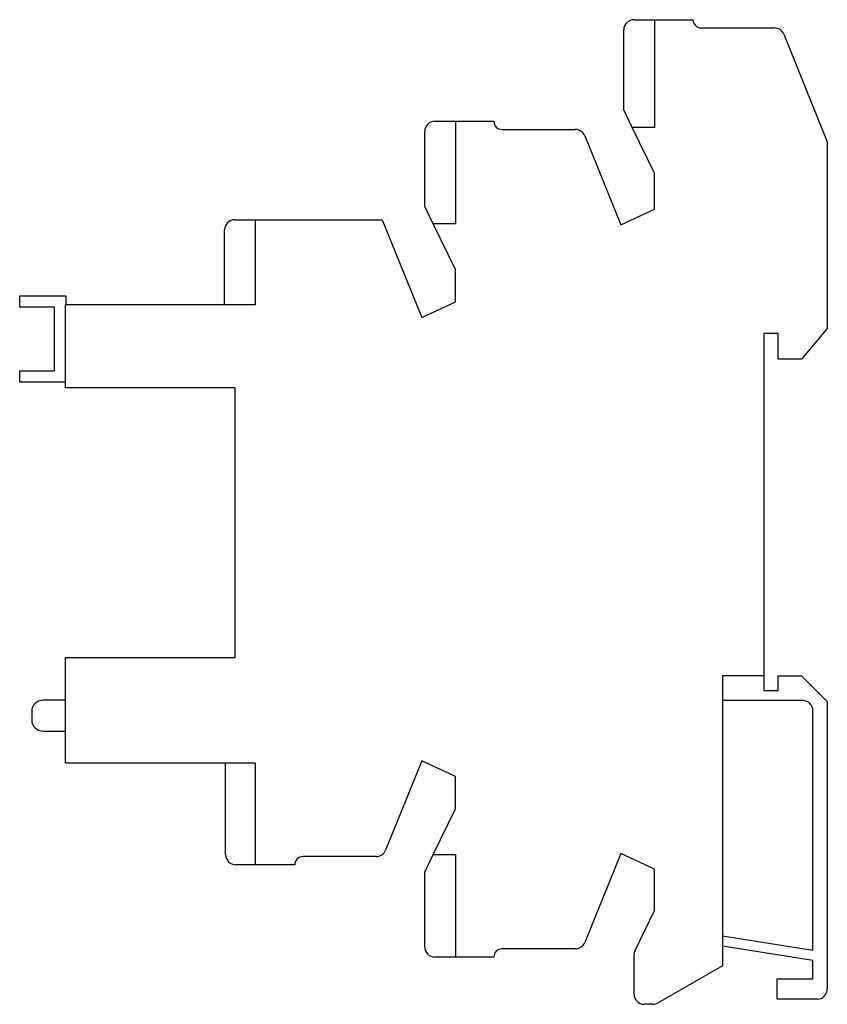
# Model space of a CAD drawing. Extents: x -3.1 to 0, y -1.89 to 1.89.
import ezdxf

# ---------------------------------------------------------------- set-up
doc = ezdxf.new("R2010")
doc.units = 0
doc.header["$MEASUREMENT"] = 0
doc.layers.add('TRMODEL1', color=7, linetype='CONTINUOUS')

msp = doc.modelspace()

# ---------------------------------------------------------------- linework, layer by layer
at = {"layer": 'TRMODEL1', "color": 7, "linetype": 'CONTINUOUS'}
for p, q in [((-0.741464, 1.889764), (-0.662992, 1.889764)), ((-0.662992, 1.889764), (-0.515393, 1.889764)), ((-0.662992, 1.889764), (-0.662992, 1.476378)), ((-0.483897, 1.858268), (-0.20338, 1.858268)), ((-0.780835, 1.543307), (-0.780835, 1.850394)), ((-0.166876, 1.833646), (0, 1.420613)), ((-0.748191, 1.476378), (-0.780835, 1.543307)), ((-1.505244, 1.5), (-1.426772, 1.5)), ((-1.426772, 1.5), (-1.279172, 1.5)), ((-1.426772, 1.5), (-1.426772, 1.106299)), ((-0.662992, 1.476378), (-0.748191, 1.476378)), ((-0.662724, 1.301145), (-0.748191, 1.476378)), ((-1.544614, 1.173228), (-1.544614, 1.46063)), ((-1.247676, 1.468504), (-0.967159, 1.468504)), ((-0.930656, 1.443882), (-0.792458, 1.101831)), ((0, 1.420613), (0, 0.704724)), ((-0.662724, 1.162114), (-0.662724, 1.301145)), ((-1.511971, 1.106299), (-1.544614, 1.173228)), ((-0.792458, 1.101831), (-0.662724, 1.162114)), ((-2.272961, 1.122047), (-2.194488, 1.122047)), ((-2.194488, 1.122047), (-1.707796, 1.122047)), ((-2.194488, 1.122047), (-2.194488, 0.795276)), ((-1.707796, 1.122047), (-1.556238, 0.746926)), ((-1.426772, 1.106299), (-1.511971, 1.106299)), ((-1.426504, 0.931066), (-1.511971, 1.106299)), ((-2.312331, 0.795276), (-2.312331, 1.082677)), ((-1.426504, 0.80721), (-1.426504, 0.931066)), ((-3.098425, 0.829134), (-2.92126, 0.829134)), ((-3.098425, 0.785827), (-3.098425, 0.829134)), ((-2.194488, 0.795276), (-2.922567, 0.795276)), ((-2.922567, 0.476378), (-2.922567, 0.795276)), ((-2.92126, 0.829134), (-2.92126, 0.795276)), ((-1.556238, 0.746926), (-1.426504, 0.80721)), ((-2.964567, 0.785827), (-3.098425, 0.785827)), ((-2.964567, 0.541732), (-2.964567, 0.785827)), ((-0.244094, 0.685039), (-0.244094, -0.629274)), ((-0.188976, 0.685039), (-0.244094, 0.685039)), ((-0.188976, 0.586614), (-0.188976, 0.685039)), ((0, 0.704724), (-0.098425, 0.586614)), ((-0.098425, 0.586614), (-0.188976, 0.586614)), ((-3.098425, 0.541732), (-2.964567, 0.541732)), ((-3.098425, 0.498425), (-3.098425, 0.541732)), ((-2.922567, 0.498425), (-3.098425, 0.498425)), ((-2.271654, 0.476378), (-2.922567, 0.476378)), ((-2.271654, -0.559055), (-2.271654, 0.476378)), ((-2.922567, -0.559055), (-2.271654, -0.559055)), ((-2.922567, -0.964567), (-2.922567, -0.559055)), ((-0.401575, -0.629274), (-0.401575, -1.741583)), ((-0.244094, -0.629274), (-0.401575, -0.629274)), ((-0.244094, -0.629274), (-0.244094, -0.685039)), ((-0.188976, -0.685039), (-0.188976, -0.629274)), ((-0.188976, -0.629274), (-0.098425, -0.629274)), ((-0.098425, -0.629274), (0, -0.727699)), ((-0.244094, -0.685039), (-0.188976, -0.685039)), ((-2.922567, -0.722835), (-3.009055, -0.722835)), ((-0.094488, -0.723762), (-0.401575, -0.723762)), ((0, -0.727699), (0, -1.830709)), ((-3.052362, -0.766142), (-3.052362, -0.78189)), ((-3.052362, -0.78189), (-3.052362, -0.797638)), ((-0.055118, -1.681716), (-0.055118, -0.763132)), ((-3.009055, -0.840945), (-2.922567, -0.840945)), ((-2.194488, -0.964567), (-2.922567, -0.964567)), ((-2.308394, -1.31478), (-2.308394, -0.964567)), ((-2.194488, -0.964567), (-2.194488, -1.35415)), ((-1.556238, -0.955588), (-1.694594, -1.298032)), ((-1.426504, -1.015871), (-1.556238, -0.955588)), ((-1.426504, -1.139728), (-1.426504, -1.015871)), ((-1.511971, -1.314961), (-1.426504, -1.139728)), ((-1.731098, -1.322654), (-2.011456, -1.322654)), ((-1.544614, -1.38189), (-1.511971, -1.314961)), ((-1.511971, -1.314961), (-1.426772, -1.314961)), ((-1.426772, -1.314961), (-1.426772, -1.708661)), ((-0.792458, -1.310492), (-0.930656, -1.652544)), ((-0.662724, -1.370776), (-0.792458, -1.310492)), ((-2.194488, -1.35415), (-2.269024, -1.35415)), ((-2.042952, -1.35415), (-2.194488, -1.35415)), ((-1.544614, -1.669291), (-1.544614, -1.38189)), ((-0.662724, -1.529492), (-0.662724, -1.370776)), ((-0.73748, -1.682764), (-0.662724, -1.529492)), ((-0.401575, -1.626842), (-0.055118, -1.681716)), ((-0.967159, -1.677165), (-1.247676, -1.677165)), ((-0.741464, -1.850394), (-0.741464, -1.700022)), ((-0.055118, -1.721577), (-0.401575, -1.666703)), ((-1.426772, -1.708661), (-1.505244, -1.708661)), ((-1.279172, -1.708661), (-1.426772, -1.708661)), ((-0.055118, -1.791339), (-0.055118, -1.721577)), ((-0.401575, -1.741583), (-0.649095, -1.884489)), ((-0.192913, -1.870079), (-0.192913, -1.791339)), ((-0.192913, -1.791339), (-0.055118, -1.791339)), ((-0.66878, -1.889764), (-0.702094, -1.889764)), ((-0.03937, -1.870079), (-0.192913, -1.870079))]:
    msp.add_line(p, q, dxfattribs=at)
for centre, radius, start, end in [((-0.741464, 1.850394), 0.03937, 90, 180), ((-0.483897, 1.889764), 0.031496, 180, 270), ((-0.20338, 1.818898), 0.03937, 22, 90), ((-1.505244, 1.46063), 0.03937, 90, 180), ((-1.247676, 1.5), 0.031496, 180, 270), ((-0.967159, 1.429134), 0.03937, 22, 90), ((-2.272961, 1.082677), 0.03937, 90, 180), ((-3.009055, -0.766142), 0.043307, 90, 180), ((-0.094488, -0.763132), 0.03937, 0, 90), ((-3.009055, -0.797638), 0.043307, 180, 270), ((-2.269024, -1.31478), 0.03937, 180, 270), ((-2.011456, -1.35415), 0.031496, 90, 180), ((-1.731098, -1.283284), 0.03937, 270, 338), ((-0.967159, -1.637795), 0.03937, 270, 338), ((-1.505244, -1.669291), 0.03937, 180, 270), ((-1.247676, -1.708661), 0.031496, 90, 180), ((-0.702094, -1.700022), 0.03937, 154, 180), ((-0.702094, -1.850394), 0.03937, 180, 270), ((-0.03937, -1.830709), 0.03937, 270, 0), ((-0.66878, -1.850394), 0.03937, 270, 300)]:
    msp.add_arc(centre, radius, start, end, dxfattribs=at)

doc.saveas('drawing.dxf')
